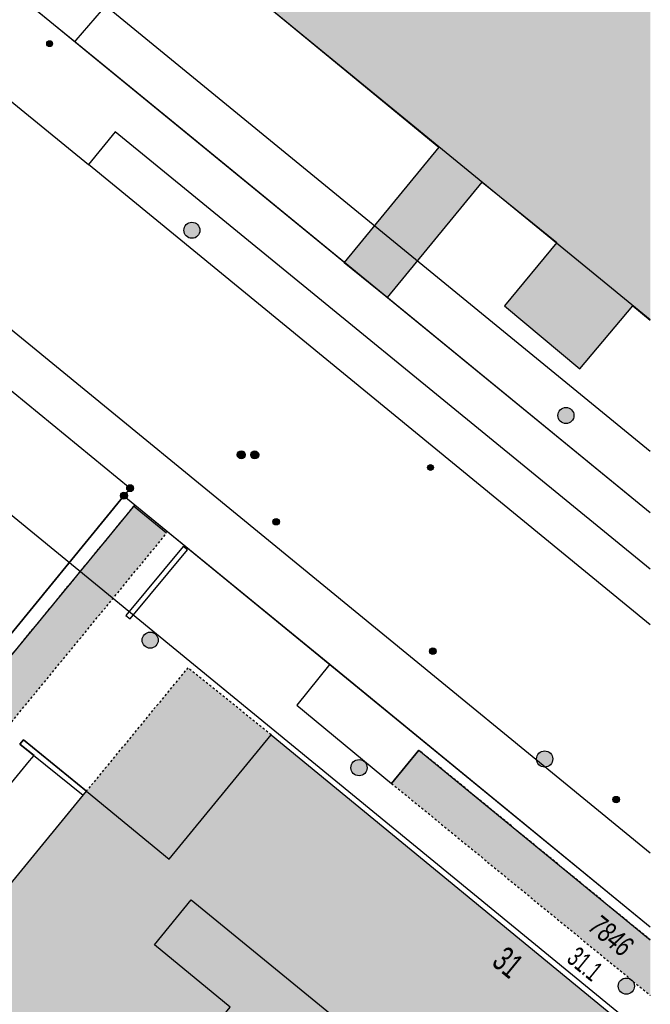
# Model space of a CAD drawing. Header units: metres. Extents: x 2695751 to 2696029, y 1260877 to 1261206.
# Tile 45 of 70: x 2695998 to 2696027, y 1260948 to 1260994. Entities that reach past the tile are written whole.
import ezdxf

# ---------------------------------------------------------------- set-up
doc = ezdxf.new("R2010")
doc.units = ezdxf.units.M
doc.header["$LTSCALE"] = 0.1
doc.linetypes.add('AUSGEZOGEN', pattern=[0])
doc.linetypes.add('VERDECKT2_S2', pattern=[0.36, 0.2, -0.16])
for name, color, linetype in [('Aménagement du territoire_Ligne de distance', 7, 'AUSGEZOGEN'), ('Limites de bien-fonds', 7, 'AUSGEZOGEN'), ('Mensuration officielle_Lignes (Couverture du sol)', 7, 'AUSGEZOGEN'), ('Mensuration officielle_Lignes (Objets divers)', 7, 'AUSGEZOGEN'), ("Mensuration officielle_N° d'assurance", 7, 'AUSGEZOGEN'), ('Mensuration officielle_N° de bâtiment', 7, 'AUSGEZOGEN'), ('Mensuration officielle_Surface (Objets divers)', 7, 'AUSGEZOGEN'), ('Mensuration officielle_Surfaces de bâtiments (Couverture du sol)', 7, 'AUSGEZOGEN'), ('Mensuration officielle_Surfaces de bâtiments (Objets divers)', 7, 'AUSGEZOGEN'), ('Mensuration officielle_Surfaces de bâtiments - Souterrain', 7, 'AUSGEZOGEN'), ('Points fixes eau potable', 255, 'AUSGEZOGEN'), ('Points fixes EU', 255, 'AUSGEZOGEN'), ('Points fixes gaz', 255, 'AUSGEZOGEN'), ('Points fixes mensuration officielle', 255, 'AUSGEZOGEN'), ('Points fixes réseau électrique', 255, 'AUSGEZOGEN'), ('Réseau AEW', 8, 'AUSGEZOGEN')]:
    doc.layers.add(name, color=color, linetype=linetype)
doc.styles.add('ARIAL', font='arial.ttf')

msp = doc.modelspace()

# ---------------------------------------------------------------- hatches: boundary and pattern name
at = {"layer": 'Mensuration officielle_Surfaces de bâtiments (Couverture du sol)', "true_color": 0xd2d2d2, "transparency": 33554687}
msp.add_hatch(color=254, dxfattribs=at).paths.add_polyline_path([(2695986.224, 1260921.906), (2696007.393, 1260947.716), (2696017.033, 1260939.823), (2696005.194, 1260925.364), (2696011.403, 1260920.272), (2696014.127, 1260918.05), (2696016.533, 1260920.988), (2696027.452, 1260934.301), (2696027.452, 1260946.407), (2696009.733, 1260960.953), (2696004.966, 1260955.148), (2696001.096, 1260958.326), (2695991.31, 1260946.396), (2695995.09, 1260943.299), (2695990.603, 1260937.821), (2695986.83, 1260940.912), (2695979.377, 1260931.834), (2695982.245, 1260929.503), (2695980.135, 1260926.906), (2695980.467, 1260926.633)])
at = {"layer": 'Mensuration officielle_Surfaces de bâtiments (Objets divers)', "true_color": 0xebebeb, "transparency": 33554687}
for points in [[(2695986.275, 1260950.921), (2695987.834, 1260949.662), (2696004.84, 1260970.371), (2696003.3, 1260971.632)], [(2696001.096, 1260958.326), (2696004.966, 1260955.148), (2696009.733, 1260960.953), (2696005.841, 1260964.091)], [(2696016.637, 1260960.237), (2696015.363, 1260958.682), (2696027.452, 1260948.778), (2696027.452, 1260951.367)]]:
    msp.add_hatch(color=7, dxfattribs=at).paths.add_polyline_path(points)
at = {"layer": 'Mensuration officielle_Surfaces de bâtiments - Souterrain', "true_color": 0xf5f5f5, "transparency": 33554687}
msp.add_hatch(color=7, dxfattribs=at).paths.add_polyline_path([(2696024.165, 1260978.064), (2696026.63, 1260981.004), (2696027.452, 1260980.334), (2696027.452, 1261018.23), (2696024.727, 1261014.861), (2696022.144, 1261016.988), (2696019.606, 1261013.884), (2696018.341, 1261014.931), (2696018.183, 1261015.062), (2696015.255, 1261011.495), (2696015.425, 1261011.358), (2696018.965, 1261008.447), (2696011.563, 1260999.389), (2696011.619, 1260999.329), (2696008.615, 1260995.787), (2696008.699, 1260995.719), (2696017.575, 1260988.412), (2696013.15, 1260983.024), (2696015.166, 1260981.392), (2696019.594, 1260986.784), (2696023.079, 1260983.96), (2696020.63, 1260981.001)])
at = {"layer": 'Points fixes eau potable', "transparency": 33554687}
msp.add_hatch(color=7, dxfattribs=at).paths.add_polyline_path([(2696008.211, 1260973.897), (2696008.242, 1260973.875), (2696008.277, 1260973.861), (2696008.314, 1260973.853), (2696008.352, 1260973.854), (2696008.389, 1260973.861), (2696008.424, 1260973.877), (2696008.455, 1260973.899), (2696008.481, 1260973.926), (2696008.501, 1260973.959), (2696008.514, 1260973.994), (2696008.519, 1260974.032), (2696008.517, 1260974.07), (2696008.507, 1260974.106), (2696008.49, 1260974.14), (2696008.467, 1260974.17), (2696008.438, 1260974.195), (2696008.405, 1260974.213), (2696008.368, 1260974.224), (2696008.331, 1260974.227), (2696008.293, 1260974.223), (2696008.257, 1260974.212), (2696008.224, 1260974.193), (2696008.195, 1260974.168), (2696008.172, 1260974.138), (2696008.156, 1260974.104), (2696008.146, 1260974.067), (2696008.145, 1260974.029), (2696008.151, 1260973.992), (2696008.164, 1260973.956), (2696008.185, 1260973.924)])
at = {"layer": 'Points fixes EU', "transparency": 33554687}
for color, points in [(7, [(2696010.116, 1260970.91), (2696010.113, 1260970.94), (2696010.104, 1260970.969), (2696010.089, 1260970.996), (2696010.069, 1260971.019), (2696010.045, 1260971.037), (2696010.018, 1260971.051), (2696009.988, 1260971.058), (2696009.958, 1260971.06), (2696009.928, 1260971.055), (2696009.9, 1260971.045), (2696009.874, 1260971.029), (2696009.852, 1260971.008), (2696009.835, 1260970.983), (2696009.823, 1260970.955), (2696009.817, 1260970.925), (2696009.817, 1260970.895), (2696009.823, 1260970.865), (2696009.835, 1260970.837), (2696009.852, 1260970.812), (2696009.874, 1260970.791), (2696009.9, 1260970.775), (2696009.928, 1260970.765), (2696009.958, 1260970.76), (2696009.988, 1260970.762), (2696010.018, 1260970.769), (2696010.045, 1260970.783), (2696010.069, 1260970.801), (2696010.089, 1260970.824), (2696010.104, 1260970.851), (2696010.113, 1260970.88)]), (7, [(2696004.452, 1260965.378), (2696004.444, 1260965.453), (2696004.422, 1260965.526), (2696004.385, 1260965.592), (2696004.335, 1260965.649), (2696004.275, 1260965.696), (2696004.207, 1260965.729), (2696004.134, 1260965.748), (2696004.058, 1260965.752), (2696003.983, 1260965.741), (2696003.912, 1260965.714), (2696003.847, 1260965.674), (2696003.792, 1260965.622), (2696003.749, 1260965.56), (2696003.719, 1260965.49), (2696003.704, 1260965.416), (2696003.704, 1260965.34), (2696003.719, 1260965.265), (2696003.749, 1260965.196), (2696003.792, 1260965.133), (2696003.847, 1260965.081), (2696003.912, 1260965.041), (2696003.983, 1260965.015), (2696004.058, 1260965.003), (2696004.134, 1260965.007), (2696004.207, 1260965.026), (2696004.275, 1260965.059), (2696004.335, 1260965.106), (2696004.385, 1260965.163), (2696004.422, 1260965.23), (2696004.444, 1260965.302)]), (7, [(2696017.437, 1260964.865), (2696017.434, 1260964.895), (2696017.425, 1260964.924), (2696017.41, 1260964.951), (2696017.39, 1260964.974), (2696017.366, 1260964.992), (2696017.339, 1260965.006), (2696017.309, 1260965.013), (2696017.279, 1260965.015), (2696017.249, 1260965.01), (2696017.221, 1260965), (2696017.195, 1260964.984), (2696017.173, 1260964.963), (2696017.156, 1260964.938), (2696017.144, 1260964.91), (2696017.138, 1260964.88), (2696017.138, 1260964.85), (2696017.144, 1260964.82), (2696017.156, 1260964.792), (2696017.173, 1260964.767), (2696017.195, 1260964.746), (2696017.221, 1260964.73), (2696017.249, 1260964.72), (2696017.279, 1260964.715), (2696017.309, 1260964.717), (2696017.339, 1260964.724), (2696017.366, 1260964.738), (2696017.39, 1260964.756), (2696017.41, 1260964.779), (2696017.425, 1260964.806), (2696017.434, 1260964.835)]), (253, [(2696022.81, 1260959.59), (2696022.852, 1260959.654), (2696022.88, 1260959.726), (2696022.892, 1260959.801), (2696022.89, 1260959.878), (2696022.871, 1260959.952), (2696022.839, 1260960.022), (2696022.793, 1260960.083), (2696022.735, 1260960.134), (2696022.669, 1260960.172), (2696022.596, 1260960.196), (2696022.52, 1260960.205), (2696022.443, 1260960.198), (2696022.37, 1260960.176), (2696022.302, 1260960.14), (2696022.243, 1260960.091), (2696022.196, 1260960.031), (2696022.161, 1260959.963), (2696022.141, 1260959.889), (2696022.136, 1260959.812), (2696022.146, 1260959.737), (2696022.172, 1260959.664), (2696022.211, 1260959.599), (2696022.263, 1260959.542), (2696022.325, 1260959.498), (2696022.395, 1260959.466), (2696022.47, 1260959.45), (2696022.547, 1260959.449), (2696022.622, 1260959.463), (2696022.693, 1260959.492), (2696022.757, 1260959.535)]), (253, [(2696014.218, 1260959.417), (2696014.21, 1260959.493), (2696014.187, 1260959.566), (2696014.15, 1260959.633), (2696014.1, 1260959.692), (2696014.039, 1260959.739), (2696013.97, 1260959.772), (2696013.896, 1260959.792), (2696013.82, 1260959.795), (2696013.744, 1260959.784), (2696013.672, 1260959.757), (2696013.607, 1260959.717), (2696013.551, 1260959.664), (2696013.508, 1260959.601), (2696013.477, 1260959.53), (2696013.462, 1260959.455), (2696013.462, 1260959.379), (2696013.477, 1260959.304), (2696013.508, 1260959.233), (2696013.551, 1260959.17), (2696013.607, 1260959.117), (2696013.672, 1260959.077), (2696013.744, 1260959.05), (2696013.82, 1260959.039), (2696013.896, 1260959.042), (2696013.97, 1260959.062), (2696014.039, 1260959.095), (2696014.1, 1260959.142), (2696014.15, 1260959.201), (2696014.187, 1260959.268), (2696014.21, 1260959.341)]), (7, [(2696026.004, 1260957.928), (2696026.001, 1260957.958), (2696025.992, 1260957.987), (2696025.977, 1260958.014), (2696025.957, 1260958.037), (2696025.933, 1260958.055), (2696025.906, 1260958.069), (2696025.876, 1260958.076), (2696025.846, 1260958.078), (2696025.816, 1260958.073), (2696025.788, 1260958.063), (2696025.762, 1260958.047), (2696025.74, 1260958.026), (2696025.723, 1260958.001), (2696025.711, 1260957.973), (2696025.705, 1260957.943), (2696025.705, 1260957.913), (2696025.711, 1260957.883), (2696025.723, 1260957.855), (2696025.74, 1260957.83), (2696025.762, 1260957.809), (2696025.788, 1260957.793), (2696025.816, 1260957.783), (2696025.846, 1260957.778), (2696025.876, 1260957.78), (2696025.906, 1260957.787), (2696025.933, 1260957.801), (2696025.957, 1260957.819), (2696025.977, 1260957.842), (2696025.992, 1260957.869), (2696026.001, 1260957.898)]), (253, [(2696026.711, 1260949.21), (2696026.703, 1260949.286), (2696026.68, 1260949.359), (2696026.643, 1260949.426), (2696026.593, 1260949.485), (2696026.532, 1260949.532), (2696026.463, 1260949.565), (2696026.389, 1260949.585), (2696026.313, 1260949.588), (2696026.237, 1260949.577), (2696026.165, 1260949.55), (2696026.1, 1260949.51), (2696026.044, 1260949.457), (2696026.001, 1260949.394), (2696025.97, 1260949.323), (2696025.955, 1260949.248), (2696025.955, 1260949.172), (2696025.97, 1260949.097), (2696026.001, 1260949.026), (2696026.044, 1260948.963), (2696026.1, 1260948.91), (2696026.165, 1260948.87), (2696026.237, 1260948.843), (2696026.313, 1260948.832), (2696026.389, 1260948.835), (2696026.463, 1260948.855), (2696026.532, 1260948.888), (2696026.593, 1260948.935), (2696026.643, 1260948.994), (2696026.68, 1260949.061), (2696026.703, 1260949.134)])]:
    msp.add_hatch(color=color, dxfattribs=at).paths.add_polyline_path(points)
at = {"layer": 'Points fixes gaz', "transparency": 33554687}
msp.add_hatch(color=7, dxfattribs=at).paths.add_polyline_path([(2696008.84, 1260973.893), (2696008.871, 1260973.872), (2696008.906, 1260973.857), (2696008.944, 1260973.849), (2696008.982, 1260973.85), (2696009.019, 1260973.857), (2696009.053, 1260973.872), (2696009.085, 1260973.894), (2696009.111, 1260973.922), (2696009.131, 1260973.954), (2696009.144, 1260973.99), (2696009.149, 1260974.027), (2696009.147, 1260974.065), (2696009.138, 1260974.102), (2696009.121, 1260974.136), (2696009.098, 1260974.166), (2696009.069, 1260974.19), (2696009.035, 1260974.209), (2696008.999, 1260974.22), (2696008.961, 1260974.223), (2696008.924, 1260974.22), (2696008.888, 1260974.208), (2696008.854, 1260974.19), (2696008.826, 1260974.165), (2696008.803, 1260974.135), (2696008.786, 1260974.101), (2696008.777, 1260974.064), (2696008.775, 1260974.026), (2696008.781, 1260973.988), (2696008.794, 1260973.953), (2696008.814, 1260973.921)])
at = {"layer": 'Points fixes mensuration officielle', "transparency": 33554687}
for points in [[(2696003.012, 1260972.13), (2696003.009, 1260972.163), (2696002.999, 1260972.194), (2696002.983, 1260972.223), (2696002.962, 1260972.248), (2696002.936, 1260972.268), (2696002.906, 1260972.282), (2696002.875, 1260972.291), (2696002.842, 1260972.292), (2696002.809, 1260972.287), (2696002.778, 1260972.276), (2696002.751, 1260972.259), (2696002.727, 1260972.236), (2696002.708, 1260972.209), (2696002.695, 1260972.179), (2696002.688, 1260972.146), (2696002.688, 1260972.114), (2696002.695, 1260972.081), (2696002.708, 1260972.051), (2696002.727, 1260972.024), (2696002.751, 1260972.001), (2696002.778, 1260971.984), (2696002.809, 1260971.973), (2696002.842, 1260971.968), (2696002.875, 1260971.969), (2696002.906, 1260971.978), (2696002.936, 1260971.992), (2696002.962, 1260972.012), (2696002.983, 1260972.037), (2696002.999, 1260972.066), (2696003.009, 1260972.097)], [(2696003.302, 1260972.48), (2696003.299, 1260972.513), (2696003.289, 1260972.544), (2696003.273, 1260972.573), (2696003.252, 1260972.598), (2696003.226, 1260972.618), (2696003.196, 1260972.632), (2696003.165, 1260972.641), (2696003.132, 1260972.642), (2696003.099, 1260972.637), (2696003.068, 1260972.626), (2696003.041, 1260972.609), (2696003.017, 1260972.586), (2696002.998, 1260972.559), (2696002.985, 1260972.529), (2696002.978, 1260972.496), (2696002.978, 1260972.464), (2696002.985, 1260972.431), (2696002.998, 1260972.401), (2696003.017, 1260972.374), (2696003.041, 1260972.351), (2696003.068, 1260972.334), (2696003.099, 1260972.323), (2696003.132, 1260972.318), (2696003.165, 1260972.319), (2696003.196, 1260972.328), (2696003.226, 1260972.342), (2696003.252, 1260972.362), (2696003.273, 1260972.387), (2696003.289, 1260972.416), (2696003.299, 1260972.447)]]:
    msp.add_hatch(color=7, dxfattribs=at).paths.add_polyline_path(points)
at = {"layer": 'Points fixes réseau électrique', "transparency": 33554687}
for points in [[(2696006.402, 1260984.532), (2696006.394, 1260984.607), (2696006.372, 1260984.68), (2696006.335, 1260984.746), (2696006.285, 1260984.804), (2696006.225, 1260984.85), (2696006.157, 1260984.884), (2696006.084, 1260984.903), (2696006.008, 1260984.907), (2696005.933, 1260984.895), (2696005.862, 1260984.869), (2696005.797, 1260984.829), (2696005.742, 1260984.776), (2696005.699, 1260984.714), (2696005.669, 1260984.644), (2696005.654, 1260984.57), (2696005.654, 1260984.494), (2696005.669, 1260984.42), (2696005.699, 1260984.35), (2696005.742, 1260984.288), (2696005.797, 1260984.235), (2696005.862, 1260984.195), (2696005.933, 1260984.169), (2696006.008, 1260984.157), (2696006.084, 1260984.161), (2696006.157, 1260984.18), (2696006.225, 1260984.214), (2696006.285, 1260984.26), (2696006.335, 1260984.318), (2696006.372, 1260984.384), (2696006.394, 1260984.457)], [(2696023.884, 1260975.909), (2696023.869, 1260975.983), (2696023.84, 1260976.053), (2696023.798, 1260976.116), (2696023.744, 1260976.169), (2696023.68, 1260976.21), (2696023.609, 1260976.238), (2696023.534, 1260976.25), (2696023.458, 1260976.247), (2696023.385, 1260976.229), (2696023.316, 1260976.197), (2696023.255, 1260976.151), (2696023.205, 1260976.094), (2696023.167, 1260976.029), (2696023.144, 1260975.957), (2696023.135, 1260975.881), (2696023.142, 1260975.806), (2696023.163, 1260975.733), (2696023.199, 1260975.666), (2696023.248, 1260975.608), (2696023.307, 1260975.561), (2696023.375, 1260975.526), (2696023.448, 1260975.506), (2696023.524, 1260975.501), (2696023.599, 1260975.512), (2696023.671, 1260975.537), (2696023.735, 1260975.576), (2696023.791, 1260975.628), (2696023.835, 1260975.69), (2696023.866, 1260975.759), (2696023.883, 1260975.833)]]:
    msp.add_hatch(color=7, dxfattribs=at).paths.add_polyline_path(points)
at = {"layer": 'Réseau AEW', "transparency": 33554687}
for points in [[(2695999.239, 1260993.252), (2695999.239, 1260993.238), (2695999.241, 1260993.224), (2695999.245, 1260993.211), (2695999.25, 1260993.198), (2695999.256, 1260993.185), (2695999.263, 1260993.173), (2695999.272, 1260993.162), (2695999.281, 1260993.152), (2695999.292, 1260993.143), (2695999.303, 1260993.135), (2695999.315, 1260993.129), (2695999.328, 1260993.123), (2695999.342, 1260993.119), (2695999.355, 1260993.116), (2695999.369, 1260993.115), (2695999.383, 1260993.115), (2695999.397, 1260993.116), (2695999.41, 1260993.119), (2695999.424, 1260993.123), (2695999.437, 1260993.129), (2695999.449, 1260993.135), (2695999.46, 1260993.143), (2695999.471, 1260993.152), (2695999.48, 1260993.162), (2695999.489, 1260993.173), (2695999.496, 1260993.185), (2695999.502, 1260993.198), (2695999.507, 1260993.211), (2695999.511, 1260993.224), (2695999.513, 1260993.238), (2695999.513, 1260993.252), (2695999.513, 1260993.266), (2695999.511, 1260993.28), (2695999.507, 1260993.293), (2695999.502, 1260993.306), (2695999.496, 1260993.319), (2695999.489, 1260993.331), (2695999.48, 1260993.342), (2695999.471, 1260993.352), (2695999.46, 1260993.361), (2695999.449, 1260993.369), (2695999.437, 1260993.375), (2695999.424, 1260993.381), (2695999.41, 1260993.385), (2695999.397, 1260993.388), (2695999.383, 1260993.389), (2695999.369, 1260993.389), (2695999.355, 1260993.388), (2695999.342, 1260993.385), (2695999.328, 1260993.381), (2695999.315, 1260993.375), (2695999.303, 1260993.369), (2695999.292, 1260993.361), (2695999.281, 1260993.352), (2695999.272, 1260993.342), (2695999.263, 1260993.331), (2695999.256, 1260993.319), (2695999.25, 1260993.306), (2695999.245, 1260993.293), (2695999.241, 1260993.28), (2695999.239, 1260993.266)], [(2696017.041, 1260973.447), (2696017.041, 1260973.433), (2696017.043, 1260973.419), (2696017.047, 1260973.406), (2696017.052, 1260973.393), (2696017.058, 1260973.38), (2696017.065, 1260973.368), (2696017.074, 1260973.357), (2696017.083, 1260973.347), (2696017.094, 1260973.338), (2696017.105, 1260973.33), (2696017.117, 1260973.324), (2696017.13, 1260973.318), (2696017.144, 1260973.314), (2696017.157, 1260973.311), (2696017.171, 1260973.31), (2696017.185, 1260973.31), (2696017.199, 1260973.311), (2696017.212, 1260973.314), (2696017.226, 1260973.318), (2696017.239, 1260973.324), (2696017.251, 1260973.33), (2696017.262, 1260973.338), (2696017.273, 1260973.347), (2696017.282, 1260973.357), (2696017.291, 1260973.368), (2696017.298, 1260973.38), (2696017.304, 1260973.393), (2696017.309, 1260973.406), (2696017.313, 1260973.419), (2696017.315, 1260973.433), (2696017.315, 1260973.447), (2696017.315, 1260973.461), (2696017.313, 1260973.475), (2696017.309, 1260973.488), (2696017.304, 1260973.501), (2696017.298, 1260973.514), (2696017.291, 1260973.526), (2696017.282, 1260973.537), (2696017.273, 1260973.547), (2696017.262, 1260973.556), (2696017.251, 1260973.564), (2696017.239, 1260973.57), (2696017.226, 1260973.576), (2696017.212, 1260973.58), (2696017.199, 1260973.583), (2696017.185, 1260973.584), (2696017.171, 1260973.584), (2696017.157, 1260973.583), (2696017.144, 1260973.58), (2696017.13, 1260973.576), (2696017.117, 1260973.57), (2696017.105, 1260973.564), (2696017.094, 1260973.556), (2696017.083, 1260973.547), (2696017.074, 1260973.537), (2696017.065, 1260973.526), (2696017.058, 1260973.514), (2696017.052, 1260973.501), (2696017.047, 1260973.488), (2696017.043, 1260973.475), (2696017.041, 1260973.461)]]:
    msp.add_hatch(color=1, dxfattribs=at).paths.add_polyline_path(points)

# ---------------------------------------------------------------- linework, layer by layer
at = {"layer": 'Aménagement du territoire_Ligne de distance', "color": 7, "linetype": 'AUSGEZOGEN', "transparency": 33554687}
msp.add_line((2696004.507, 1260999.152), (2696027.452, 1260980.359), dxfattribs=at)
msp.add_lwpolyline([(2696027.452, 1260946.743), (2695987.59, 1260979.4), (2695957.81, 1260944.66), (2696008.61, 1260903.06), (2696027.452, 1260887.642)], dxfattribs=at)
at = {"layer": 'Limites de bien-fonds', "color": 7, "linetype": 'AUSGEZOGEN', "transparency": 33554687}
for p, q in [((2696027.452, 1260971.333), (2695997.998, 1260995.433)), ((2696002.85, 1260972.13), (2695985.82, 1260951.29)), ((2696002.85, 1260972.13), (2696027.452, 1260951.983))]:
    msp.add_line(p, q, dxfattribs=at)
msp.add_lwpolyline([(2695989.76, 1260983.44), (2696003.14, 1260972.48), (2696002.85, 1260972.13)], dxfattribs=at)
at = {"layer": 'Mensuration officielle_Lignes (Couverture du sol)', "color": 7, "linetype": 'AUSGEZOGEN', "transparency": 33554687}
for p, q in [((2696000.549, 1260993.346), (2695998.141, 1260995.316)), ((2695996.611, 1260991.352), (2696001.187, 1260987.605)), ((2696027.452, 1260966.101), (2696001.187, 1260987.605)), ((2695994.224, 1260982.639), (2696027.452, 1260955.437)), ((2695985.82, 1260951.29), (2696002.85, 1260972.13)), ((2696002.85, 1260972.13), (2696003.363, 1260971.709)), ((2696003.363, 1260971.709), (2696012.471, 1260964.251)), ((2696012.471, 1260964.251), (2696027.452, 1260951.982))]:
    msp.add_line(p, q, dxfattribs=at)
for points in [[(2696027.452, 1260974.198), (2696001.993, 1260995.026), (2696001.793, 1260994.793), (2696000.606, 1260993.412), (2696000.549, 1260993.346)], [(2696027.452, 1260971.333), (2696005.42, 1260989.36), (2696000.549, 1260993.346)], [(2696027.452, 1260968.69), (2696002.445, 1260989.132), (2696001.187, 1260987.605)], [(2695989.76, 1260983.44), (2696003.14, 1260972.48), (2696002.85, 1260972.13)], [(2696003.363, 1260971.709), (2695986.275, 1260950.921), (2695987.834, 1260949.662), (2695989.25, 1260948.528), (2695998.44, 1260959.737), (2695998.647, 1260959.989), (2695997.992, 1260960.52), (2695998.149, 1260960.714), (2696001.096, 1260958.326)], [(2696012.471, 1260964.251), (2696010.934, 1260962.342), (2696015.363, 1260958.682), (2696016.637, 1260960.237), (2696027.452, 1260951.367)], [(2696001.096, 1260958.326), (2696004.966, 1260955.148), (2696009.733, 1260960.953), (2696027.452, 1260946.407)], [(2695980.467, 1260926.633), (2695980.135, 1260926.906), (2695982.245, 1260929.503), (2695979.377, 1260931.834), (2695986.83, 1260940.912), (2695990.603, 1260937.821), (2695995.09, 1260943.299), (2695991.31, 1260946.396), (2696001.096, 1260958.326)]]:
    msp.add_lwpolyline(points, dxfattribs=at)
at = {"layer": 'Mensuration officielle_Lignes (Objets divers)', "color": 7, "linetype": 'AUSGEZOGEN', "transparency": 33554687}
msp.add_lwpolyline([(2696007.393, 1260947.716), (2696007.818, 1260948.234), (2696004.275, 1260951.135), (2696005.998, 1260953.239), (2696021.756, 1260940.337), (2696020.033, 1260938.233), (2696017.457, 1260940.342), (2696017.033, 1260939.823)], dxfattribs=at)
at = {"layer": 'Mensuration officielle_Surface (Objets divers)', "color": 7, "linetype": 'VERDECKT2_S2', "transparency": 33554687}
for p, q in [((2696003.3, 1260971.632), (2695986.275, 1260950.921)), ((2695987.834, 1260949.662), (2696004.84, 1260970.371)), ((2696027.452, 1260951.367), (2696016.637, 1260960.237)), ((2696015.363, 1260958.682), (2696027.452, 1260948.778))]:
    msp.add_line(p, q, dxfattribs=at)
at = {"layer": 'Mensuration officielle_Surface (Objets divers)', "color": 7, "linetype": 'AUSGEZOGEN', "transparency": 33554687}
for p, q in [((2696004.84, 1260970.371), (2696003.3, 1260971.632)), ((2696016.637, 1260960.237), (2696015.363, 1260958.682))]:
    msp.add_line(p, q, dxfattribs=at)
for points in [[(2696022.144, 1261016.988), (2696019.606, 1261013.884), (2696018.341, 1261014.931), (2696018.183, 1261015.062), (2696015.255, 1261011.495), (2696015.425, 1261011.358), (2696018.965, 1261008.447), (2696011.563, 1260999.389), (2696011.619, 1260999.329), (2696008.615, 1260995.787), (2696008.699, 1260995.719), (2696017.575, 1260988.412), (2696013.15, 1260983.024), (2696015.166, 1260981.392), (2696019.594, 1260986.784), (2696023.079, 1260983.96), (2696020.63, 1260981.001), (2696024.165, 1260978.064), (2696026.63, 1260981.004), (2696027.452, 1260980.334)], [(2696001.096, 1260958.326), (2696004.966, 1260955.148), (2696009.733, 1260960.953)]]:
    msp.add_lwpolyline(points, dxfattribs=at)
for points in [[(2696005.626, 1260969.759), (2696002.944, 1260966.527), (2696003.136, 1260966.367), (2696005.818, 1260969.599), (2696005.626, 1260969.759)], [(2696000.937, 1260958.133), (2696001.096, 1260958.326), (2695998.149, 1260960.714), (2695997.992, 1260960.52), (2696000.937, 1260958.133)]]:
    msp.add_lwpolyline(points, close=True, dxfattribs=at)
at = {"layer": 'Mensuration officielle_Surface (Objets divers)', "color": 7, "linetype": 'VERDECKT2_S2', "transparency": 33554687}
msp.add_lwpolyline([(2696009.733, 1260960.953), (2696005.841, 1260964.091), (2696001.096, 1260958.326)], dxfattribs=at)
at = {"layer": 'Points fixes eau potable', "transparency": 33554687}
msp.add_circle((2696008.332, 1260974.04), 0.187, dxfattribs=at)
at = {"layer": 'Points fixes EU', "transparency": 33554687}
for centre, radius in [((2696009.966, 1260970.91), 0.15), ((2696004.077, 1260965.378), 0.375), ((2696017.287, 1260964.865), 0.15), ((2696022.514, 1260959.826), 0.379), ((2696013.839, 1260959.417), 0.379), ((2696025.854, 1260957.928), 0.15), ((2696026.332, 1260949.21), 0.379)]:
    msp.add_circle(centre, radius, dxfattribs=at)
at = {"layer": 'Points fixes gaz', "transparency": 33554687}
msp.add_circle((2696008.962, 1260974.036), 0.187, dxfattribs=at)
at = {"layer": 'Points fixes mensuration officielle', "color": 7, "transparency": 33554687}
for centre in [(2696002.85, 1260972.13), (2696003.14, 1260972.48)]:
    msp.add_circle(centre, 0.162, dxfattribs=at)
at = {"layer": 'Points fixes réseau électrique', "transparency": 33554687}
for centre in [(2696006.027, 1260984.532), (2696023.51, 1260975.876)]:
    msp.add_circle(centre, 0.375, dxfattribs=at)
at = {"layer": 'Réseau AEW', "color": 1, "transparency": 33554687}
for centre in [(2695999.376, 1260993.252), (2696017.178, 1260973.447)]:
    msp.add_circle(centre, 0.137, dxfattribs=at)

# ---------------------------------------------------------------- texts
at = {"layer": "Mensuration officielle_N° d'assurance", "color": 7, "transparency": 33554687, "insert": (2696025.618, 1260951.568), "char_height": 0.96842, "width": 2.46457, "attachment_point": 5, "rotation": 320.6727, "style": 'ARIAL'}
msp.add_mtext('\\A1;{\\fArial|i1|b0;\\H0.968418;\\W0.700000;\\C7;7846}\\P', dxfattribs=at)
at = {"layer": 'Mensuration officielle_N° de bâtiment', "color": 7, "transparency": 33554687, "attachment_point": 2, "style": 'ARIAL'}
for s, insert, char_height, width, rotation in [('\\W0.64;31', (2696021.171, 1260950.772), 1.1621, 1.59081, 320.6727), ('\\W0.63;31.1', (2696024.697, 1260950.608), 0.92968, 1.96781, 320.6412)]:
    msp.add_mtext(s, dxfattribs=dict(at, insert=insert, char_height=char_height, width=width, rotation=rotation))

doc.saveas('drawing.dxf')
